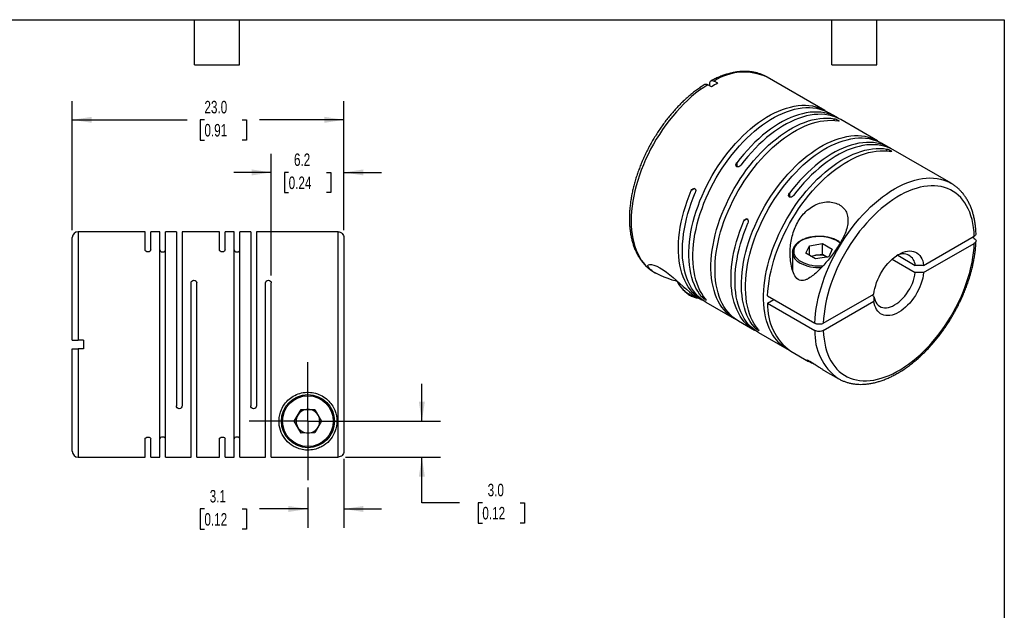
# Model space of a CAD drawing. Header units: millimetres. Extents: x 3 to 137, y 3 to 105.
# Tile 3 of 3: x 53 to 137, y 55 to 105. Entities that reach past the tile are written whole.
import ezdxf

# ---------------------------------------------------------------- set-up
doc = ezdxf.new("R2010")
doc.units = ezdxf.units.MM
doc.header["$LTSCALE"] = 0.5
doc.linetypes.add('SLD-Center', pattern=[19.05, 15.24, -1.27, 1.27, -1.27])
doc.linetypes.add('SLD-Solid', pattern=[0])
doc.layers.add('CENTER', color=40, linetype='SLD-Center')
doc.layers.add('DIMENSIONS', color=140, linetype='SLD-Solid', lineweight=25)
doc.layers.add('TEXT', color=140, linetype='SLD-Solid', lineweight=25)
doc.styles.add('SLDTEXTSTYLE0', font='TXT', dxfattribs={"width": 0.7})
doc.dimstyles.new('SLDDIMSTYLE0', dxfattribs={"dimtxt": 1.079004, "dimasz": 1.651, "dimexe": 0, "dimexo": 0.0625, "dimgap": 0.269751, "dimtad": 0, "dimtih": 1, "dimtoh": 1, "dimdec": 1, "dimrnd": 1e-09, "dimzin": 12, "dimdsep": 46, "dimtxsty": 'SLDTEXTSTYLE0', "dimsah": 1, "dimcen": 0.09, "dimadec": 0, "dimazin": 3, "dimtfac": 1, "dimtdec": 1, "dimtmove": 0, "dimatfit": 0, "dimfxl": 0, "dimfrac": 2, "dimtolj": 1, "dimtzin": 12, "dimarcsym": 0})
doc.dimstyles.new('SLDDIMSTYLE1', dxfattribs={"dimtxt": 1.079004, "dimasz": 1.651, "dimexe": 0, "dimexo": 0.0625, "dimgap": 0.269751, "dimtad": 0, "dimtih": 1, "dimtoh": 1, "dimdec": 1, "dimrnd": 1e-09, "dimzin": 4, "dimdsep": 46, "dimtxsty": 'SLDTEXTSTYLE0', "dimsah": 1, "dimcen": 0.09, "dimadec": 0, "dimazin": 1, "dimtfac": 1, "dimtdec": 1, "dimtmove": 0, "dimatfit": 0, "dimfxl": 0, "dimfrac": 2, "dimtolj": 1, "dimtzin": 12, "dimarcsym": 0})
doc.dimstyles.new('SLDDIMSTYLE5', dxfattribs={"dimtxt": 1.079004, "dimasz": 1.651, "dimexe": 0, "dimexo": 0.0625, "dimgap": 0.269751, "dimtad": 0, "dimtih": 1, "dimtoh": 1, "dimdec": 1, "dimrnd": 1e-09, "dimzin": 4, "dimdsep": 46, "dimtxsty": 'SLDTEXTSTYLE0', "dimsah": 1, "dimcen": 0.09, "dimadec": 0, "dimazin": 1, "dimtfac": 1, "dimtdec": 1, "dimtofl": 0, "dimtmove": 0, "dimatfit": 3, "dimfxl": 0, "dimfrac": 2, "dimtolj": 1, "dimtzin": 12, "dimarcsym": 0})

# ---------------------------------------------------------------- blocks, each defined once
blk = doc.blocks.new('_D_5')
at = {"layer": 'DIMENSIONS'}
for p, q in [((80.613, 67.59), (80.613, 61.745)), ((77.563, 65.143), (77.563, 61.745)), ((68.799, 63.333), (68.437, 63.333)), ((68.437, 63.333), (68.437, 61.618)), ((72.006, 63.333), (72.368, 63.333)), ((72.368, 63.333), (72.368, 61.618)), ((77.563, 63.333), (73.468, 63.333)), ((80.613, 63.333), (83.788, 63.333)), ((68.437, 61.618), (68.799, 61.618)), ((72.368, 61.618), (72.006, 61.618))]:
    blk.add_line(p, q, dxfattribs=at)
for points in [[(77.563, 63.333), (75.912, 63.587), (75.912, 63.079)], [(80.613, 63.333), (82.264, 63.079), (82.264, 63.587)]]:
    blk.add_solid(points, dxfattribs=at)
at = {"layer": 'DIMENSIONS', "char_height": 1.0583, "attachment_point": 1, "style": 'SLDTEXTSTYLE0'}
for s, insert in [('3.1', (69.248, 64.939)), ('0.12', (68.799, 62.982))]:
    blk.add_mtext(s, dxfattribs=dict(at, insert=insert))
blk = doc.blocks.new('_D_6')
at = {"layer": 'DIMENSIONS'}
for p, q in [((87.209, 70.768), (87.209, 73.943)), ((78.198, 70.768), (88.796, 70.768)), ((80.748, 67.725), (88.796, 67.725)), ((87.209, 63.858), (87.209, 67.725)), ((90.384, 63.858), (87.209, 63.858)), ((92.33, 63.858), (91.967, 63.858)), ((91.967, 63.858), (91.967, 62.143)), ((95.536, 63.858), (95.898, 63.858)), ((95.898, 63.858), (95.898, 62.143)), ((91.967, 62.143), (92.33, 62.143)), ((95.898, 62.143), (95.536, 62.143))]:
    blk.add_line(p, q, dxfattribs=at)
for points in [[(87.209, 70.768), (87.463, 72.419), (86.955, 72.419)], [(87.209, 67.725), (86.955, 66.074), (87.463, 66.074)]]:
    blk.add_solid(points, dxfattribs=at)
at = {"layer": 'DIMENSIONS', "char_height": 1.0583, "attachment_point": 1, "style": 'SLDTEXTSTYLE0'}
for s, insert in [('3.0', (92.778, 65.464)), ('0.12', (92.33, 63.507))]:
    blk.add_mtext(s, dxfattribs=dict(at, insert=insert))
blk = doc.blocks.new('_D_7')
at = {"layer": 'DIMENSIONS'}
for p, q in [((74.453, 83.113), (74.453, 93.426)), ((80.613, 86.945), (80.613, 93.426)), ((74.453, 91.838), (71.278, 91.838)), ((75.931, 91.838), (75.569, 91.838)), ((75.569, 91.838), (75.569, 90.124)), ((79.137, 91.838), (79.5, 91.838)), ((79.5, 91.838), (79.5, 90.124)), ((80.613, 91.838), (83.788, 91.838)), ((75.569, 90.124), (75.931, 90.124)), ((79.5, 90.124), (79.137, 90.124))]:
    blk.add_line(p, q, dxfattribs=at)
for points in [[(74.453, 91.838), (72.802, 92.092), (72.802, 91.584)], [(80.613, 91.838), (82.264, 91.584), (82.264, 92.092)]]:
    blk.add_solid(points, dxfattribs=at)
at = {"layer": 'DIMENSIONS', "char_height": 1.0583, "attachment_point": 1, "style": 'SLDTEXTSTYLE0'}
for s, insert in [('6.2', (76.38, 93.444)), ('0.24', (75.931, 91.488))]:
    blk.add_mtext(s, dxfattribs=dict(at, insert=insert))
blk = doc.blocks.new('_D_8')
at = {"layer": 'DIMENSIONS'}
for p, q in [((57.613, 86.953), (57.613, 97.88)), ((80.613, 86.945), (80.613, 97.88)), ((57.613, 96.293), (67.337, 96.293)), ((68.799, 96.293), (68.437, 96.293)), ((68.437, 96.293), (68.437, 94.578)), ((72.006, 96.293), (72.368, 96.293)), ((72.368, 96.293), (72.368, 94.578)), ((80.613, 96.293), (73.468, 96.293)), ((68.437, 94.578), (68.799, 94.578)), ((72.368, 94.578), (72.006, 94.578))]:
    blk.add_line(p, q, dxfattribs=at)
for points in [[(57.613, 96.293), (59.264, 96.039), (59.264, 96.547)], [(80.613, 96.293), (78.962, 96.547), (78.962, 96.039)]]:
    blk.add_solid(points, dxfattribs=at)
at = {"layer": 'DIMENSIONS', "char_height": 1.0583, "attachment_point": 1, "style": 'SLDTEXTSTYLE0'}
for s, insert in [('23.0', (68.799, 97.898)), ('0.91', (68.799, 95.942))]:
    blk.add_mtext(s, dxfattribs=dict(at, insert=insert))
blk = doc.blocks.new('SW_CENTERMARKSYMBOL_2')
at = {"layer": 'CENTER', "color": 0}
for p, q in [((0, 2.54), (0, 4.99)), ((0, 0), (0, 2.54)), ((-2.54, 0), (-4.99, 0)), ((0, 0), (-2.54, 0)), ((0, 0), (0, -2.54)), ((0, 0), (2.54, 0)), ((2.54, 0), (4.99, 0)), ((0, -2.54), (0, -4.99))]:
    blk.add_line(p, q, dxfattribs=at)

msp = doc.modelspace()

# ---------------------------------------------------------------- linework, layer by layer
for p, q in [((111.738, 99.084), (111.416, 99.27)), ((111.593, 99.168), (111.593, 99.371)), ((112.269, 99.39), (111.946, 99.576)), ((121.342, 97.081), (116.456, 99.902)), ((122.332, 96.51), (121.681, 96.885)), ((122.125, 96.238), (122.125, 96.391)), ((125.796, 94.509), (122.671, 96.314)), ((126.786, 93.938), (126.136, 94.313)), ((126.58, 93.666), (126.58, 93.819)), ((132.012, 90.921), (127.126, 93.742)), ((113.873, 92.647), (113.873, 92.32)), ((110.308, 90.471), (110.024, 90.308)), ((118.328, 90.076), (118.328, 89.748)), ((114.762, 87.9), (114.479, 87.736)), ((63.773, 86.818), (58.113, 86.818)), ((58.113, 86.818), (58.113, 77.643)), ((63.773, 85.271), (63.773, 86.818)), ((65.023, 86.818), (64.253, 86.818)), ((64.253, 85.271), (64.253, 86.818)), ((65.023, 67.718), (65.023, 86.818)), ((66.423, 86.818), (65.503, 86.818)), ((65.503, 67.718), (65.503, 86.818)), ((66.423, 86.818), (66.423, 72.058)), ((70.073, 86.818), (66.903, 86.818)), ((66.903, 86.818), (66.903, 72.058)), ((70.073, 85.271), (70.073, 86.818)), ((71.323, 86.818), (70.553, 86.818)), ((70.553, 85.271), (70.553, 86.818)), ((71.323, 67.718), (71.323, 86.818)), ((72.723, 86.818), (71.803, 86.818)), ((71.803, 67.718), (71.803, 86.818)), ((72.723, 86.818), (72.723, 72.058)), ((79.664, 86.818), (73.203, 86.818)), ((73.203, 86.818), (73.203, 72.058)), ((80.113, 86.81), (79.657, 86.81)), ((80.113, 67.725), (80.113, 86.81)), ((57.613, 77.643), (57.613, 86.318)), ((80.613, 86.31), (80.613, 68.225)), ((129.696, 83.968), (133.985, 86.444)), ((133.985, 86.24), (133.808, 86.342)), ((118.588, 85.08), (118.588, 85.105)), ((118.588, 85.08), (118.588, 83.564)), ((119.724, 84.987), (120.019, 85.632)), ((120.019, 85.632), (121.134, 85.806)), ((120.019, 84.817), (120.019, 85.632)), ((121.134, 85.806), (121.953, 85.336)), ((121.134, 84.908), (121.134, 85.806)), ((121.953, 85.336), (121.657, 84.692)), ((129.696, 83.355), (133.985, 85.831)), ((120.542, 84.517), (119.724, 84.987)), ((120.134, 84.751), (120.576, 84.821)), ((121.657, 84.692), (120.542, 84.517)), ((120.576, 84.821), (121.134, 84.908)), ((121.134, 84.908), (121.542, 84.674)), ((127.028, 84.483), (128.985, 83.353)), ((127.502, 84.822), (128.985, 83.966)), ((106.906, 83.36), (106.993, 83.31)), ((67.673, 67.718), (67.673, 82.478)), ((68.153, 67.718), (68.153, 82.478)), ((73.973, 67.718), (73.973, 82.478)), ((74.453, 67.725), (74.453, 82.478)), ((110.269, 81.426), (110.432, 81.326)), ((110.432, 81.325), (110.909, 81.05)), ((110.908, 81.289), (111.04, 81.365)), ((116.487, 81.372), (120.49, 79.061)), ((116.487, 80.759), (117.018, 81.066)), ((121.197, 79.061), (125.486, 81.538)), ((121.197, 78.449), (125.486, 80.925)), ((125.49, 81.335), (125.313, 81.437)), ((111.248, 80.854), (113.666, 79.458)), ((116.487, 80.759), (120.49, 78.449)), ((114.006, 79.262), (115.363, 78.478)), ((115.362, 78.717), (115.495, 78.794)), ((58.569, 77.643), (58.113, 77.643)), ((115.703, 78.282), (118.121, 76.886)), ((57.613, 68.218), (57.613, 76.893)), ((58.569, 76.893), (58.113, 76.893)), ((58.113, 76.893), (58.113, 67.718)), ((118.46, 76.69), (119.959, 75.825)), ((121.359, 75.017), (122.463, 74.38)), ((76.409, 70.764), (76.983, 71.766)), ((76.983, 71.766), (78.138, 71.769)), ((78.138, 71.769), (78.718, 70.771)), ((76.989, 69.766), (76.409, 70.764)), ((78.718, 70.771), (78.143, 69.769)), ((63.773, 67.718), (63.773, 69.264)), ((64.253, 67.718), (64.253, 69.264)), ((70.073, 67.718), (70.073, 69.264)), ((70.553, 67.718), (70.553, 69.264)), ((78.143, 69.769), (76.989, 69.766)), ((58.113, 67.718), (63.773, 67.718)), ((64.253, 67.718), (65.023, 67.718)), ((65.503, 67.718), (67.673, 67.718)), ((68.153, 67.718), (70.073, 67.718)), ((70.553, 67.718), (71.323, 67.718)), ((71.803, 67.718), (73.973, 67.718)), ((74.453, 67.725), (80.113, 67.725))]:
    msp.add_line(p, q)
at = {"flags": 128}
for points in [[(111.416, 99.27), (111.072, 99.045), (110.729, 98.802), (110.39, 98.539), (110.053, 98.259), (109.721, 97.961), (109.393, 97.647), (109.072, 97.318), (108.758, 96.973), (108.451, 96.614), (108.153, 96.243), (107.863, 95.859), (107.584, 95.465), (107.316, 95.06), (107.058, 94.647), (106.813, 94.225), (106.581, 93.797), (106.361, 93.364), (106.156, 92.925), (105.965, 92.484), (105.789, 92.04), (105.628, 91.595), (105.484, 91.15), (105.355, 90.707), (105.242, 90.265), (105.147, 89.828), (105.068, 89.395), (105.007, 88.968), (104.963, 88.548), (104.937, 88.136), (104.928, 87.733), (104.937, 87.34), (104.963, 86.958), (105.007, 86.589), (105.068, 86.232), (105.147, 85.89), (105.242, 85.563), (105.355, 85.251), (105.484, 84.956), (105.628, 84.679), (105.789, 84.419), (105.965, 84.179), (106.156, 83.958), (106.361, 83.756), (106.581, 83.576), (106.813, 83.416), (106.906, 83.36)], [(110.908, 81.289), (110.729, 81.521), (110.565, 81.772), (110.416, 82.041), (110.283, 82.327), (110.166, 82.63), (110.066, 82.948), (109.982, 83.282), (109.915, 83.63), (109.865, 83.99), (109.832, 84.363), (109.816, 84.748), (109.817, 85.143), (109.836, 85.547), (109.872, 85.96), (109.925, 86.379), (109.994, 86.805), (110.081, 87.237), (110.184, 87.672), (110.304, 88.11), (110.439, 88.55), (110.591, 88.99), (110.757, 89.43), (110.938, 89.869), (111.134, 90.305), (111.343, 90.737), (111.566, 91.164), (111.802, 91.585), (112.05, 91.999), (112.309, 92.405), (112.579, 92.801), (112.86, 93.188), (113.15, 93.563), (113.448, 93.926), (113.755, 94.276), (114.068, 94.612), (114.389, 94.934), (114.714, 95.239), (115.045, 95.528), (115.379, 95.801), (115.716, 96.055), (116.056, 96.291), (116.396, 96.507), (116.738, 96.704), (117.079, 96.881), (117.418, 97.037), (117.755, 97.172), (118.09, 97.286), (118.42, 97.379), (118.746, 97.449), (119.066, 97.497), (119.38, 97.523), (119.686, 97.527), (119.985, 97.509), (120.274, 97.468), (120.555, 97.405), (120.825, 97.321), (121.084, 97.214), (121.332, 97.086), (121.508, 96.978)], [(111.247, 81.093), (111.068, 81.325), (110.904, 81.576), (110.756, 81.845), (110.623, 82.131), (110.506, 82.434), (110.405, 82.753), (110.321, 83.086), (110.254, 83.434), (110.204, 83.794), (110.171, 84.168), (110.155, 84.552), (110.157, 84.947), (110.175, 85.351), (110.211, 85.764), (110.264, 86.183), (110.334, 86.61), (110.421, 87.041), (110.524, 87.476), (110.643, 87.914), (110.779, 88.354), (110.93, 88.794), (111.096, 89.234), (111.278, 89.673), (111.473, 90.109), (111.683, 90.541), (111.906, 90.968), (112.141, 91.389), (112.389, 91.803), (112.649, 92.209), (112.919, 92.605), (113.199, 92.992), (113.489, 93.367), (113.788, 93.73), (114.094, 94.08), (114.408, 94.416), (114.728, 94.738), (115.054, 95.043), (115.384, 95.333), (115.718, 95.605), (116.056, 95.859), (116.395, 96.095), (116.736, 96.311), (117.077, 96.508), (117.418, 96.685), (117.757, 96.841), (118.095, 96.977), (118.429, 97.09), (118.759, 97.183), (119.085, 97.253), (119.405, 97.301), (119.719, 97.327), (120.025, 97.331), (120.324, 97.313), (120.614, 97.272), (120.894, 97.209), (121.164, 97.125), (121.424, 97.018), (121.672, 96.891), (121.681, 96.885)], [(122.498, 96.406), (122.342, 96.504), (122.095, 96.633), (121.837, 96.741), (121.567, 96.828), (121.288, 96.892), (120.999, 96.935), (120.701, 96.955), (120.395, 96.953), (120.082, 96.929), (119.762, 96.882), (119.437, 96.814), (119.107, 96.723), (118.773, 96.611), (118.436, 96.478), (118.096, 96.323), (117.756, 96.148), (117.414, 95.953), (117.073, 95.738), (116.734, 95.503), (116.396, 95.251), (116.062, 94.98), (115.731, 94.692), (115.405, 94.388), (115.084, 94.068), (114.77, 93.733), (114.463, 93.384), (114.164, 93.022), (113.873, 92.647)], [(122.671, 96.314), (122.434, 96.437), (122.176, 96.545), (121.907, 96.632), (121.627, 96.696), (121.338, 96.739), (121.04, 96.759), (120.734, 96.757), (120.421, 96.733), (120.101, 96.686), (119.776, 96.618), (119.446, 96.527), (119.112, 96.415), (118.775, 96.282), (118.436, 96.127), (118.095, 95.952), (117.754, 95.757), (117.413, 95.542), (117.073, 95.307), (116.736, 95.055), (116.401, 94.784), (116.07, 94.496), (115.744, 94.192), (115.424, 93.872), (115.109, 93.537), (114.802, 93.188), (114.503, 92.826), (114.212, 92.451)], [(113.839, 79.365), (113.656, 79.464), (113.421, 79.614), (113.2, 79.786), (112.991, 79.978), (112.797, 80.189), (112.617, 80.42), (112.451, 80.669), (112.302, 80.937), (112.167, 81.221), (112.049, 81.523), (111.947, 81.84), (111.862, 82.172), (111.793, 82.519), (111.742, 82.879), (111.707, 83.251), (111.69, 83.634), (111.69, 84.028), (111.707, 84.432), (111.742, 84.844), (111.793, 85.263), (111.862, 85.689), (111.947, 86.119), (112.049, 86.554), (112.167, 86.992), (112.302, 87.432), (112.451, 87.873), (112.617, 88.313), (112.797, 88.751), (112.991, 89.187), (113.2, 89.62), (113.421, 90.047), (113.656, 90.469), (113.903, 90.883), (114.161, 91.29), (114.431, 91.687), (114.71, 92.075), (114.999, 92.451), (115.297, 92.815), (115.603, 93.166), (115.916, 93.504), (116.236, 93.826), (116.561, 94.133), (116.891, 94.424), (117.225, 94.697), (117.562, 94.953), (117.902, 95.19), (118.242, 95.408), (118.584, 95.607), (118.924, 95.786), (119.264, 95.944), (119.602, 96.08), (119.936, 96.196), (120.267, 96.29), (120.593, 96.362), (120.914, 96.412), (121.228, 96.44), (121.535, 96.446), (121.834, 96.429), (122.125, 96.391)], [(114.006, 79.262), (113.995, 79.268), (113.761, 79.418), (113.539, 79.59), (113.331, 79.782), (113.136, 79.993), (112.956, 80.224), (112.791, 80.473), (112.641, 80.741), (112.507, 81.025), (112.389, 81.327), (112.287, 81.644), (112.201, 81.976), (112.133, 82.323), (112.081, 82.683), (112.047, 83.055), (112.03, 83.438), (112.03, 83.832), (112.047, 84.236), (112.081, 84.648), (112.133, 85.067), (112.201, 85.493), (112.287, 85.924), (112.389, 86.358), (112.507, 86.796), (112.641, 87.236), (112.791, 87.677), (112.956, 88.117), (113.136, 88.555), (113.331, 88.991), (113.539, 89.424), (113.761, 89.851), (113.995, 90.273), (114.242, 90.687), (114.501, 91.094), (114.77, 91.491), (115.05, 91.879), (115.339, 92.255), (115.637, 92.619), (115.943, 92.97), (116.256, 93.308), (116.575, 93.63), (116.901, 93.937), (117.231, 94.228), (117.565, 94.501), (117.902, 94.757), (118.241, 94.994), (118.582, 95.213), (118.923, 95.411), (119.264, 95.59), (119.604, 95.748), (119.941, 95.885), (120.276, 96), (120.606, 96.094), (120.932, 96.166), (121.253, 96.216), (121.567, 96.244), (121.875, 96.25), (122.174, 96.233), (122.464, 96.195)], [(115.362, 78.717), (115.184, 78.95), (115.02, 79.2), (114.871, 79.469), (114.738, 79.756), (114.621, 80.058), (114.521, 80.377), (114.437, 80.71), (114.37, 81.058), (114.319, 81.419), (114.286, 81.792), (114.271, 82.176), (114.272, 82.571), (114.291, 82.975), (114.326, 83.388), (114.379, 83.808), (114.449, 84.234), (114.536, 84.665), (114.639, 85.1), (114.759, 85.538), (114.894, 85.978), (115.045, 86.419), (115.212, 86.859), (115.393, 87.297), (115.589, 87.733), (115.798, 88.165), (116.021, 88.592), (116.257, 89.013), (116.505, 89.427), (116.764, 89.833), (117.034, 90.23), (117.314, 90.616), (117.604, 90.991), (117.903, 91.354), (118.209, 91.704), (118.523, 92.041), (118.843, 92.362), (119.169, 92.668), (119.499, 92.957), (119.834, 93.229), (120.171, 93.483), (120.51, 93.719), (120.851, 93.936), (121.192, 94.133), (121.533, 94.309), (121.873, 94.466), (122.21, 94.601), (122.544, 94.715), (122.875, 94.807), (123.2, 94.877), (123.521, 94.925), (123.834, 94.952), (124.141, 94.955), (124.439, 94.937), (124.729, 94.896), (125.01, 94.834), (125.28, 94.749), (125.539, 94.643), (125.787, 94.515), (125.963, 94.406)], [(115.702, 78.521), (115.523, 78.754), (115.359, 79.005), (115.21, 79.273), (115.077, 79.56), (114.961, 79.862), (114.86, 80.181), (114.776, 80.514), (114.709, 80.862), (114.659, 81.223), (114.626, 81.596), (114.61, 81.98), (114.611, 82.375), (114.63, 82.779), (114.666, 83.192), (114.719, 83.612), (114.789, 84.038), (114.875, 84.469), (114.979, 84.904), (115.098, 85.342), (115.234, 85.782), (115.385, 86.223), (115.551, 86.663), (115.733, 87.101), (115.928, 87.537), (116.138, 87.969), (116.361, 88.396), (116.596, 88.817), (116.844, 89.231), (117.103, 89.637), (117.373, 90.034), (117.654, 90.42), (117.944, 90.795), (118.242, 91.158), (118.549, 91.509), (118.863, 91.845), (119.183, 92.166), (119.508, 92.472), (119.839, 92.761), (120.173, 93.033), (120.51, 93.287), (120.85, 93.523), (121.191, 93.74), (121.532, 93.937), (121.873, 94.113), (122.212, 94.27), (122.55, 94.405), (122.884, 94.519), (123.214, 94.611), (123.54, 94.681), (123.86, 94.73), (124.174, 94.756), (124.48, 94.76), (124.779, 94.741), (125.069, 94.7), (125.349, 94.638), (125.619, 94.553), (125.879, 94.447), (126.126, 94.319), (126.136, 94.313)], [(126.953, 93.835), (126.797, 93.932), (126.55, 94.061), (126.291, 94.17), (126.022, 94.256), (125.743, 94.321), (125.453, 94.363), (125.156, 94.383), (124.85, 94.381), (124.536, 94.357), (124.217, 94.311), (123.892, 94.242), (123.562, 94.152), (123.228, 94.039), (122.89, 93.906), (122.551, 93.751), (122.21, 93.576), (121.869, 93.381), (121.528, 93.166), (121.189, 92.932), (120.851, 92.679), (120.517, 92.408), (120.186, 92.12), (119.86, 91.816), (119.539, 91.496), (119.225, 91.161), (118.918, 90.812), (118.618, 90.45), (118.328, 90.076)], [(118.294, 76.793), (118.111, 76.892), (117.876, 77.043), (117.654, 77.214), (117.446, 77.406), (117.252, 77.617), (117.071, 77.848), (116.906, 78.098), (116.756, 78.365), (116.622, 78.65), (116.504, 78.951), (116.402, 79.268), (116.317, 79.601), (116.248, 79.947), (116.197, 80.307), (116.162, 80.679), (116.145, 81.063), (116.145, 81.457), (116.162, 81.86), (116.197, 82.272), (116.248, 82.691), (116.317, 83.117), (116.402, 83.548), (116.504, 83.983), (116.622, 84.421), (116.756, 84.86), (116.906, 85.301), (117.071, 85.741), (117.252, 86.18), (117.446, 86.616), (117.654, 87.048), (117.876, 87.476), (118.111, 87.897), (118.358, 88.312), (118.616, 88.718), (118.885, 89.116), (119.165, 89.503), (119.454, 89.879), (119.752, 90.243), (120.058, 90.595), (120.371, 90.932), (120.691, 91.254), (121.016, 91.561), (121.346, 91.852), (121.68, 92.126), (122.017, 92.381), (122.356, 92.619), (122.697, 92.837), (123.038, 93.035), (123.379, 93.214), (123.719, 93.372), (124.056, 93.509), (124.391, 93.624), (124.722, 93.718), (125.048, 93.791), (125.368, 93.841), (125.683, 93.869), (125.99, 93.874), (126.289, 93.858), (126.58, 93.819)], [(116.487, 81.372), (116.51, 81.785), (116.55, 82.206), (116.608, 82.635), (116.684, 83.07), (116.777, 83.51), (116.887, 83.954), (117.013, 84.401), (117.157, 84.849), (117.316, 85.297), (117.491, 85.744), (117.681, 86.19), (117.886, 86.632), (118.105, 87.069), (118.337, 87.501), (118.582, 87.927), (118.84, 88.344), (119.11, 88.753), (119.39, 89.151), (119.68, 89.539), (119.98, 89.914), (120.289, 90.276), (120.605, 90.625), (120.928, 90.958), (121.257, 91.275), (121.592, 91.576), (121.931, 91.859), (122.273, 92.124), (122.618, 92.37), (122.964, 92.596), (123.312, 92.802), (123.659, 92.988), (124.005, 93.152), (124.348, 93.295), (124.689, 93.415), (125.026, 93.514), (125.359, 93.589), (125.685, 93.642), (126.006, 93.672), (126.319, 93.678), (126.623, 93.662), (126.919, 93.623)], [(127.126, 93.742), (126.889, 93.866), (126.631, 93.974), (126.362, 94.06), (126.082, 94.125), (125.793, 94.167), (125.495, 94.187), (125.189, 94.185), (124.876, 94.161), (124.556, 94.115), (124.231, 94.046), (123.901, 93.956), (123.567, 93.843), (123.23, 93.71), (122.89, 93.555), (122.55, 93.38), (122.209, 93.185), (121.868, 92.97), (121.528, 92.736), (121.19, 92.483), (120.856, 92.212), (120.525, 91.924), (120.199, 91.62), (119.878, 91.3), (119.564, 90.965), (119.257, 90.616), (118.958, 90.254), (118.667, 89.88)], [(120.49, 79.061), (120.512, 79.471), (120.552, 79.89), (120.609, 80.315), (120.684, 80.747), (120.775, 81.184), (120.884, 81.624), (121.009, 82.067), (121.15, 82.512), (121.307, 82.957), (121.48, 83.401), (121.667, 83.843), (121.869, 84.282), (122.085, 84.717), (122.315, 85.147), (122.557, 85.57), (122.812, 85.985), (123.078, 86.392), (123.354, 86.789), (123.641, 87.175), (123.938, 87.549), (124.243, 87.911), (124.555, 88.259), (124.875, 88.592), (125.201, 88.91), (125.532, 89.211), (125.868, 89.496), (126.207, 89.762), (126.549, 90.01), (126.893, 90.239), (127.237, 90.448), (127.582, 90.637), (127.926, 90.805), (128.268, 90.952), (128.607, 91.077), (128.942, 91.18), (129.274, 91.261), (129.599, 91.319), (129.919, 91.355), (130.232, 91.368), (130.537, 91.359), (130.833, 91.327), (131.12, 91.272), (131.397, 91.195), (131.663, 91.095), (131.918, 90.974), (132.007, 90.924)], [(111.081, 80.957), (111.035, 80.981), (110.789, 81.122), (110.556, 81.286), (110.337, 81.47), (110.132, 81.676), (109.942, 81.901), (109.767, 82.146), (109.607, 82.41), (109.464, 82.693), (109.337, 82.993), (109.226, 83.309), (109.133, 83.642), (109.058, 83.989), (108.999, 84.351), (108.959, 84.726), (108.936, 85.113), (108.931, 85.511), (108.944, 85.919), (108.974, 86.336), (109.023, 86.761), (109.089, 87.193), (109.172, 87.63), (109.273, 88.072), (109.391, 88.517), (109.525, 88.965), (109.675, 89.413), (109.842, 89.861), (110.024, 90.308)], [(111.248, 80.854), (111.022, 80.997), (110.799, 81.167), (110.589, 81.357), (110.394, 81.567), (110.213, 81.796), (110.046, 82.044), (109.895, 82.31), (109.759, 82.594), (109.64, 82.894), (109.537, 83.21), (109.45, 83.541), (109.38, 83.886), (109.327, 84.245), (109.291, 84.616), (109.273, 84.999), (109.271, 85.392), (109.287, 85.795), (109.32, 86.206), (109.37, 86.625), (109.437, 87.05), (109.521, 87.48), (109.622, 87.915), (109.739, 88.352), (109.872, 88.792), (110.02, 89.233), (110.184, 89.673), (110.363, 90.112)], [(133.985, 86.444), (133.962, 86.813), (133.923, 87.17), (133.866, 87.515), (133.793, 87.847), (133.703, 88.163), (133.597, 88.465), (133.474, 88.75), (133.336, 89.018), (133.182, 89.269), (133.013, 89.501), (132.83, 89.714), (132.632, 89.908), (132.421, 90.082), (132.197, 90.235), (131.961, 90.367), (131.713, 90.478), (131.454, 90.568), (131.184, 90.635), (130.905, 90.681), (130.617, 90.705), (130.32, 90.706), (130.017, 90.685), (129.707, 90.642), (129.391, 90.577), (129.07, 90.49), (128.746, 90.381), (128.418, 90.251), (128.088, 90.101), (127.757, 89.929), (127.425, 89.738), (127.094, 89.527), (126.764, 89.297), (126.436, 89.048), (126.111, 88.782), (125.791, 88.499), (125.475, 88.199), (125.165, 87.884), (124.861, 87.554), (124.565, 87.211), (124.277, 86.855), (123.998, 86.487), (123.728, 86.108), (123.469, 85.719), (123.221, 85.322), (122.984, 84.917), (122.76, 84.505), (122.549, 84.087), (122.352, 83.666), (122.169, 83.241), (122, 82.813), (121.846, 82.385), (121.708, 81.957), (121.585, 81.53), (121.479, 81.106), (121.389, 80.686), (121.315, 80.27), (121.259, 79.86), (121.219, 79.457), (121.197, 79.061)], [(115.536, 78.385), (115.373, 78.473), (115.137, 78.622), (114.914, 78.791), (114.705, 78.981), (114.509, 79.191), (114.328, 79.42), (114.162, 79.668), (114.01, 79.934), (113.875, 80.218), (113.755, 80.518), (113.652, 80.834), (113.565, 81.165), (113.495, 81.51), (113.443, 81.869), (113.407, 82.24), (113.388, 82.623), (113.387, 83.016), (113.402, 83.419), (113.435, 83.83), (113.486, 84.249), (113.553, 84.674), (113.637, 85.104), (113.737, 85.539), (113.854, 85.977), (113.987, 86.416), (114.136, 86.857), (114.3, 87.297), (114.479, 87.736)], [(115.703, 78.282), (115.477, 78.426), (115.254, 78.595), (115.044, 78.785), (114.849, 78.995), (114.667, 79.225), (114.501, 79.472), (114.35, 79.738), (114.214, 80.022), (114.095, 80.322), (113.991, 80.638), (113.905, 80.969), (113.835, 81.314), (113.782, 81.673), (113.746, 82.044), (113.727, 82.427), (113.726, 82.82), (113.742, 83.223), (113.775, 83.634), (113.825, 84.053), (113.892, 84.478), (113.976, 84.908), (114.077, 85.343), (114.194, 85.781), (114.326, 86.22), (114.475, 86.661), (114.639, 87.101), (114.818, 87.54)], [(122.63, 85.847), (122.577, 85.891), (122.433, 85.994), (122.271, 86.087), (122.092, 86.17), (121.899, 86.241), (121.695, 86.3), (121.48, 86.346), (121.258, 86.379), (121.032, 86.398), (120.803, 86.403), (120.575, 86.393), (120.35, 86.37), (120.13, 86.333), (119.918, 86.283), (119.717, 86.221), (119.528, 86.146), (119.354, 86.06), (119.197, 85.964), (119.059, 85.858), (118.941, 85.745), (118.844, 85.626), (118.77, 85.501), (118.719, 85.372), (118.692, 85.241), (118.69, 85.108), (118.712, 84.977), (118.758, 84.848), (118.828, 84.722), (118.92, 84.601), (119.034, 84.486), (119.169, 84.379), (119.322, 84.281), (119.322, 84.281)], [(121.197, 78.449), (121.219, 78.08), (121.259, 77.722), (121.315, 77.377), (121.389, 77.046), (121.479, 76.729), (121.585, 76.428), (121.708, 76.143), (121.846, 75.874), (122, 75.624), (122.169, 75.392), (122.352, 75.178), (122.549, 74.984), (122.76, 74.811), (122.984, 74.658), (123.221, 74.525), (123.469, 74.414), (123.728, 74.325), (123.998, 74.257), (124.277, 74.212), (124.565, 74.188), (124.861, 74.187), (125.165, 74.208), (125.475, 74.251), (125.791, 74.316), (126.111, 74.403), (126.436, 74.511), (126.764, 74.641), (127.094, 74.792), (127.425, 74.963), (127.757, 75.155), (128.088, 75.366), (128.418, 75.596), (128.746, 75.845), (129.07, 76.111), (129.391, 76.394), (129.707, 76.694), (130.017, 77.009), (130.32, 77.338), (130.617, 77.682), (130.905, 78.038), (131.184, 78.406), (131.454, 78.785), (131.713, 79.173), (131.961, 79.571), (132.197, 79.976), (132.421, 80.388), (132.632, 80.805), (132.83, 81.227), (133.013, 81.652), (133.182, 82.079), (133.336, 82.507), (133.474, 82.935), (133.597, 83.362), (133.703, 83.786), (133.793, 84.207), (133.866, 84.623), (133.923, 85.033), (133.962, 85.436), (133.985, 85.831)], [(125.486, 81.538), (125.519, 81.774), (125.568, 82.017), (125.634, 82.262), (125.716, 82.51), (125.813, 82.756), (125.925, 83.001), (126.05, 83.24), (126.188, 83.474), (126.337, 83.698), (126.497, 83.913), (126.665, 84.116), (126.841, 84.305), (127.023, 84.479), (127.21, 84.636), (127.4, 84.775), (127.591, 84.896), (127.782, 84.996), (127.972, 85.076), (128.159, 85.134), (128.341, 85.171), (128.517, 85.185), (128.685, 85.177), (128.845, 85.146), (128.994, 85.094), (129.132, 85.019), (129.257, 84.924), (129.369, 84.809), (129.466, 84.674), (129.548, 84.522), (129.614, 84.352), (129.663, 84.167), (129.696, 83.968)], [(108.814, 82.606), (108.758, 82.621), (108.414, 82.723), (108.062, 82.839), (107.731, 82.962), (107.416, 83.095), (107.13, 83.235), (106.804, 83.427), (106.667, 83.525), (106.551, 83.622), (106.457, 83.718), (106.392, 83.808), (106.352, 83.92), (106.381, 84.005), (106.479, 84.05), (106.651, 84.046), (106.85, 83.995), (107.097, 83.895), (107.35, 83.763), (107.632, 83.589), (107.912, 83.393), (108.205, 83.167), (108.493, 82.93), (108.781, 82.68), (109.064, 82.428), (109.338, 82.182), (109.615, 81.938), (109.875, 81.72), (110.079, 81.561), (110.269, 81.426), (110.269, 81.426)], [(118.588, 83.68), (118.569, 83.653), (118.56, 83.641)], [(129.696, 83.355), (129.663, 83.118), (129.614, 82.876), (129.548, 82.63), (129.466, 82.383), (129.369, 82.136), (129.257, 81.892), (129.132, 81.652), (128.994, 81.419), (128.845, 81.194), (128.685, 80.98), (128.517, 80.777), (128.341, 80.588), (128.159, 80.414), (127.972, 80.257), (127.782, 80.117), (127.591, 79.997), (127.4, 79.896), (127.21, 79.817), (127.023, 79.758), (126.841, 79.722), (126.665, 79.708), (126.497, 79.716), (126.337, 79.747), (126.188, 79.799), (126.05, 79.873), (125.925, 79.968), (125.813, 80.084), (125.716, 80.218), (125.634, 80.371), (125.568, 80.541), (125.519, 80.726), (125.486, 80.925)], [(125.49, 81.335), (125.525, 81.153), (125.579, 80.986), (125.649, 80.837), (125.736, 80.706), (125.838, 80.595), (125.955, 80.505), (126.085, 80.437), (126.227, 80.392), (126.379, 80.37), (126.54, 80.372), (126.708, 80.397), (126.881, 80.445), (127.058, 80.516), (127.237, 80.609), (127.416, 80.723), (127.594, 80.857), (127.767, 81.009), (127.935, 81.178), (128.096, 81.362), (128.248, 81.559), (128.39, 81.768), (128.52, 81.985), (128.636, 82.21), (128.739, 82.439), (128.825, 82.67), (128.896, 82.901), (128.949, 83.13), (128.985, 83.353)]]:
    msp.add_lwpolyline(points, dxfattribs=at)
for radius in [2.25, 2.15]:
    msp.add_circle((77.563, 70.768), radius)
for centre, radius, start, end in [((114.497, 95.635), 4.695, 65.34602, 122.91714), ((58.113, 86.318), 0.5, 90, 180), ((119.705, 85.185), 1.122, 185.39273, 246.14562), ((120.821, 87.172), 3.256, 242.59386, 276.59821), ((120.771, 83.486), 1.349, 98.27917, 114.76823), ((120.839, 83.306), 1.537, 62.75981, 99.85101), ((127.952, 83.901), 1.035, 3.57745, 121.88332), ((120.802, 87.12), 3.343, 242.3706, 274.14826), ((111.051, 83.667), 2.46, 204.64488, 258.13945), ((121.171, 80.517), 4.69, 177.04435, 234.6905), ((125.179, 78.21), 4.695, 177.07909, 234.65576), ((77.563, 70.768), 1, 90.163, 150.163), ((77.563, 70.768), 1, 30.163, 90.163), ((77.563, 70.768), 1, 150.163, 210.163), ((77.563, 70.768), 1, 330.163, 30.163), ((77.563, 70.768), 1, 210.163, 270.163), ((77.563, 70.768), 1, 270.163, 330.163), ((58.113, 68.218), 0.5, 180, 270)]:
    msp.add_arc(centre, radius, start, end)
for points, knots in [([(116.459, 99.897), (116.428, 99.915), (116.318, 99.982), (116.117, 100.077), (115.858, 100.18), (115.589, 100.263), (115.311, 100.326), (115.025, 100.369), (114.731, 100.392), (114.43, 100.395), (114.122, 100.377), (113.809, 100.338), (113.49, 100.279), (113.167, 100.2), (112.841, 100.1), (112.512, 99.981), (112.181, 99.841), (111.911, 99.714), (111.751, 99.628), (111.702, 99.602)], [0, 0, 0, 0, 0.024207, 0.0857112, 0.1472256, 0.20885, 0.2706791, 0.3327903, 0.3952388, 0.4580546, 0.521243, 0.5847869, 0.6486517, 0.7127914, 0.7771544, 0.8416889, 0.9063468, 0.9710859, 1, 1, 1, 1]), ([(111.161, 99.291), (111.146, 99.282), (111.02, 99.204), (110.786, 99.048), (110.459, 98.815), (110.136, 98.564), (109.816, 98.298), (109.501, 98.016), (109.191, 97.721), (108.887, 97.411), (108.59, 97.088), (108.3, 96.753), (108.017, 96.407), (107.743, 96.05), (107.478, 95.682), (107.222, 95.306), (106.976, 94.921), (106.741, 94.529), (106.517, 94.131), (106.305, 93.727), (106.105, 93.318), (105.917, 92.905), (105.743, 92.49), (105.581, 92.072), (105.434, 91.653), (105.301, 91.234), (105.182, 90.816), (105.078, 90.4), (104.989, 89.985), (104.916, 89.575), (104.858, 89.169), (104.816, 88.768), (104.789, 88.373), (104.779, 87.985), (104.785, 87.605), (104.807, 87.234), (104.846, 86.872), (104.901, 86.522), (104.973, 86.182), (105.06, 85.855), (105.164, 85.541), (105.284, 85.242), (105.419, 84.958), (105.569, 84.689), (105.734, 84.438), (105.913, 84.203), (106.105, 83.987), (106.31, 83.788), (106.527, 83.609), (106.725, 83.467), (106.854, 83.393), (106.903, 83.365)], [0, 0, 0, 0, 0.002954, 0.02406, 0.045157, 0.066243, 0.087317, 0.108379, 0.129428, 0.150465, 0.171491, 0.192507, 0.213513, 0.234512, 0.255505, 0.276493, 0.297477, 0.318459, 0.339442, 0.360425, 0.38141, 0.402399, 0.423393, 0.444395, 0.465404, 0.486423, 0.507454, 0.528497, 0.549554, 0.570626, 0.591713, 0.612815, 0.633932, 0.655064, 0.676206, 0.697357, 0.718508, 0.739652, 0.760776, 0.781869, 0.802913, 0.823891, 0.844785, 0.865578, 0.886254, 0.906804, 0.927226, 0.947527, 0.96772, 0.98783, 1, 1, 1, 1]), ([(111.164, 99.287), (111.184, 99.299), (111.233, 99.327), (111.325, 99.315), (111.39, 99.283), (111.416, 99.27)], [0, 0, 0, 0, 0.307186, 0.725721, 1, 1, 1, 1]), ([(111.593, 99.371), (111.593, 99.479), (111.631, 99.563), (111.761, 99.638), (111.853, 99.63), (111.946, 99.576)], [0, 0, 0, 0, 0.5, 0.5, 1, 1, 1, 1]), ([(122.125, 96.391), (122.166, 96.383), (122.222, 96.367), (122.345, 96.32), (122.414, 96.288), (122.514, 96.23), (122.537, 96.209), (122.532, 96.188), (122.506, 96.187), (122.464, 96.195)], [0, 0, 0, 0, 0.25, 0.25, 0.5, 0.5, 0.75, 0.75, 1, 1, 1, 1]), ([(126.58, 93.819), (126.621, 93.812), (126.676, 93.795), (126.799, 93.748), (126.869, 93.716), (126.968, 93.659), (126.992, 93.637), (126.986, 93.616), (126.961, 93.616), (126.919, 93.623)], [0, 0, 0, 0, 0.25, 0.25, 0.5, 0.5, 0.75, 0.75, 1, 1, 1, 1]), ([(114.212, 92.451), (114.171, 92.396), (114.116, 92.35), (113.993, 92.296), (113.923, 92.291), (113.824, 92.348), (113.8, 92.406), (113.806, 92.529), (113.832, 92.592), (113.873, 92.647)], [0, 0, 0, 0, 0.25, 0.25, 0.5, 0.5, 0.75, 0.75, 1, 1, 1, 1]), ([(134.131, 86.654), (134.13, 86.671), (134.126, 86.815), (134.108, 87.079), (134.068, 87.439), (134.012, 87.789), (133.939, 88.128), (133.85, 88.454), (133.745, 88.766), (133.624, 89.064), (133.487, 89.347), (133.336, 89.614), (133.17, 89.865), (132.99, 90.098), (132.796, 90.313), (132.59, 90.509), (132.372, 90.687), (132.177, 90.825), (132.051, 90.896), (132.005, 90.922)], [0, 0, 0, 0, 0.009167, 0.074059, 0.13897, 0.203853, 0.268675, 0.333394, 0.397961, 0.462321, 0.526418, 0.590198, 0.653618, 0.716651, 0.779291, 0.84156, 0.903507, 0.965202, 1, 1, 1, 1]), ([(110.024, 90.308), (110.051, 90.371), (110.093, 90.425), (110.195, 90.491), (110.257, 90.5), (110.357, 90.443), (110.387, 90.381), (110.403, 90.246), (110.39, 90.175), (110.363, 90.112)], [0, 0, 0, 0, 0.25, 0.25, 0.5, 0.5, 0.75, 0.75, 1, 1, 1, 1]), ([(118.667, 89.88), (118.626, 89.825), (118.571, 89.779), (118.448, 89.725), (118.378, 89.719), (118.278, 89.776), (118.255, 89.834), (118.26, 89.957), (118.286, 90.021), (118.328, 90.076)], [0, 0, 0, 0, 0.25, 0.25, 0.5, 0.5, 0.75, 0.75, 1, 1, 1, 1]), ([(122.57, 85.751), (122.781, 86.098), (122.962, 86.45), (123.16, 86.997), (123.211, 87.177), (123.278, 87.533), (123.293, 87.71), (123.279, 88.045), (123.251, 88.204), (123.145, 88.505), (123.068, 88.641), (122.871, 88.884), (122.748, 88.991), (122.47, 89.163), (122.31, 89.23), (121.969, 89.319), (121.787, 89.341), (121.41, 89.337), (121.22, 89.312), (120.838, 89.217), (120.651, 89.147), (120.294, 88.968), (120.121, 88.858), (119.645, 88.484), (119.374, 88.174), (118.937, 87.488), (118.772, 87.12), (118.53, 86.354), (118.452, 85.953), (118.377, 85.156), (118.378, 84.756), (118.446, 84.155), (118.48, 83.956), (118.577, 83.569), (118.641, 83.378), (118.816, 83.03), (118.93, 82.873), (119.213, 82.685), (119.371, 82.665), (119.596, 82.702), (119.67, 82.725), (119.814, 82.784), (119.885, 82.82), (120.093, 82.941), (120.229, 83.04), (120.626, 83.361), (120.882, 83.61), (121.394, 84.157), (121.643, 84.449), (122.124, 85.07), (122.36, 85.404), (122.57, 85.751)], [0, 0, 0, 0, 0.0625, 0.0625, 0.09375, 0.09375, 0.125, 0.125, 0.15625, 0.15625, 0.1875, 0.1875, 0.21875, 0.21875, 0.25, 0.25, 0.28125, 0.28125, 0.3125, 0.3125, 0.34375, 0.34375, 0.375, 0.375, 0.4375, 0.4375, 0.5, 0.5, 0.5625, 0.5625, 0.625, 0.625, 0.65625, 0.65625, 0.6875, 0.6875, 0.71875, 0.71875, 0.75, 0.75, 0.765625, 0.765625, 0.78125, 0.78125, 0.8125, 0.8125, 0.875, 0.875, 0.9375, 0.9375, 1, 1, 1, 1]), ([(114.479, 87.736), (114.505, 87.799), (114.547, 87.853), (114.65, 87.919), (114.712, 87.928), (114.812, 87.872), (114.842, 87.81), (114.857, 87.675), (114.845, 87.603), (114.818, 87.54)], [0, 0, 0, 0, 0.25, 0.25, 0.5, 0.5, 0.75, 0.75, 1, 1, 1, 1]), ([(80.113, 86.81), (80.245, 86.81), (80.375, 86.756), (80.559, 86.571), (80.613, 86.442), (80.613, 86.31)], [0, 0, 0, 0, 0.5, 0.5, 1, 1, 1, 1]), ([(122.645, 85.881), (122.623, 85.899), (122.557, 85.953), (122.43, 86.034), (122.265, 86.123), (122.085, 86.201), (121.893, 86.269), (121.692, 86.324), (121.482, 86.368), (121.266, 86.399), (121.046, 86.418), (120.824, 86.423), (120.602, 86.416), (120.382, 86.396), (120.167, 86.363), (119.958, 86.318), (119.758, 86.261), (119.567, 86.192), (119.389, 86.112), (119.225, 86.022), (119.076, 85.922), (118.945, 85.813), (118.832, 85.696), (118.739, 85.573), (118.667, 85.444), (118.618, 85.311), (118.592, 85.198), (118.592, 85.13), (118.591, 85.107)], [0, 0, 0, 0, 0.020057, 0.06014, 0.100286, 0.140429, 0.180542, 0.220619, 0.26066, 0.300673, 0.340664, 0.380645, 0.420625, 0.460613, 0.500617, 0.540649, 0.580719, 0.620837, 0.661008, 0.701237, 0.741513, 0.781808, 0.822048, 0.862134, 0.901937, 0.941337, 0.980289, 1, 1, 1, 1]), ([(122.47, 74.379), (122.504, 74.358), (122.618, 74.29), (122.823, 74.195), (123.083, 74.093), (123.353, 74.012), (123.631, 73.951), (123.918, 73.91), (124.213, 73.888), (124.514, 73.888), (124.823, 73.907), (125.137, 73.947), (125.456, 74.008), (125.779, 74.089), (126.106, 74.19), (126.435, 74.312), (126.766, 74.452), (127.097, 74.612), (127.429, 74.791), (127.76, 74.988), (128.089, 75.203), (128.416, 75.435), (128.74, 75.683), (129.06, 75.947), (129.375, 76.226), (129.686, 76.52), (129.991, 76.828), (130.289, 77.149), (130.58, 77.483), (130.864, 77.828), (131.139, 78.183), (131.406, 78.549), (131.663, 78.924), (131.91, 79.308), (132.146, 79.699), (132.372, 80.097), (132.586, 80.5), (132.788, 80.908), (132.977, 81.321), (133.153, 81.736), (133.316, 82.153), (133.465, 82.572), (133.6, 82.991), (133.721, 83.409), (133.827, 83.826), (133.918, 84.241), (133.994, 84.652), (134.054, 85.059), (134.098, 85.46), (134.122, 85.784), (134.128, 85.971), (134.13, 86.029)], [0, 0, 0, 0, 0.008714, 0.02875, 0.048791, 0.06887, 0.089019, 0.109262, 0.129615, 0.150089, 0.170684, 0.191393, 0.212207, 0.233108, 0.254081, 0.275108, 0.296174, 0.317265, 0.338371, 0.359482, 0.380589, 0.40169, 0.42278, 0.443859, 0.464925, 0.485979, 0.50702, 0.52805, 0.54907, 0.57008, 0.591083, 0.612079, 0.63307, 0.654057, 0.675043, 0.696027, 0.717013, 0.738001, 0.758992, 0.779988, 0.800991, 0.822002, 0.843023, 0.864054, 0.885099, 0.906156, 0.927229, 0.948316, 0.969419, 0.990537, 1, 1, 1, 1]), ([(134.126, 86.654), (134.126, 86.63), (134.126, 86.574), (134.07, 86.5), (134.009, 86.46), (133.985, 86.444)], [0, 0, 0, 0, 0.3053, 0.723704, 1, 1, 1, 1]), ([(133.985, 86.24), (134.078, 86.186), (134.131, 86.111), (134.131, 85.96), (134.078, 85.885), (133.985, 85.831)], [0, 0, 0, 0, 0.5, 0.5, 1, 1, 1, 1]), ([(64.253, 85.271), (64.253, 85.233), (64.232, 85.195), (64.15, 85.133), (64.084, 85.11), (63.944, 85.11), (63.879, 85.132), (63.794, 85.195), (63.773, 85.233), (63.773, 85.271)], [0, 0, 0, 0, 0.25, 0.25, 0.5, 0.5, 0.75, 0.75, 1, 1, 1, 1]), ([(65.023, 85.271), (65.023, 85.233), (65.044, 85.195), (65.127, 85.133), (65.192, 85.11), (65.333, 85.11), (65.398, 85.132), (65.482, 85.195), (65.503, 85.233), (65.503, 85.271)], [0, 0, 0, 0, 0.25, 0.25, 0.5, 0.5, 0.75, 0.75, 1, 1, 1, 1]), ([(70.553, 85.271), (70.553, 85.233), (70.532, 85.195), (70.45, 85.133), (70.384, 85.11), (70.244, 85.11), (70.179, 85.132), (70.094, 85.195), (70.073, 85.233), (70.073, 85.271)], [0, 0, 0, 0, 0.25, 0.25, 0.5, 0.5, 0.75, 0.75, 1, 1, 1, 1]), ([(71.323, 85.271), (71.323, 85.233), (71.344, 85.195), (71.427, 85.133), (71.492, 85.11), (71.633, 85.11), (71.698, 85.132), (71.782, 85.195), (71.803, 85.233), (71.803, 85.271)], [0, 0, 0, 0, 0.25, 0.25, 0.5, 0.5, 0.75, 0.75, 1, 1, 1, 1]), ([(67.673, 82.478), (67.673, 82.536), (67.694, 82.593), (67.777, 82.685), (67.842, 82.717), (67.983, 82.718), (68.048, 82.686), (68.132, 82.594), (68.153, 82.536), (68.153, 82.478)], [0, 0, 0, 0, 0.25, 0.25, 0.5, 0.5, 0.75, 0.75, 1, 1, 1, 1]), ([(73.973, 82.478), (73.973, 82.536), (73.994, 82.593), (74.077, 82.685), (74.142, 82.717), (74.283, 82.718), (74.348, 82.686), (74.432, 82.594), (74.453, 82.536), (74.453, 82.478)], [0, 0, 0, 0, 0.25, 0.25, 0.5, 0.5, 0.75, 0.75, 1, 1, 1, 1]), ([(108.768, 82.691), (108.785, 82.66), (108.835, 82.564), (108.933, 82.409), (109.058, 82.227), (109.194, 82.056), (109.336, 81.897), (109.486, 81.75), (109.64, 81.618), (109.798, 81.502), (109.958, 81.403), (110.119, 81.322), (110.279, 81.26), (110.437, 81.22), (110.559, 81.2), (110.627, 81.201), (110.645, 81.202)], [0, 0, 0, 0, 0.036703, 0.114321, 0.191953, 0.269615, 0.347329, 0.425113, 0.502988, 0.580968, 0.659057, 0.737244, 0.815475, 0.893618, 0.971484, 1, 1, 1, 1]), ([(111.247, 81.093), (111.274, 81.061), (111.286, 81.038), (111.272, 81.023), (111.242, 81.032), (111.142, 81.089), (111.081, 81.133), (110.977, 81.217), (110.935, 81.257), (110.908, 81.289)], [0, 0, 0, 0, 0.25, 0.25, 0.5, 0.5, 0.75, 0.75, 1, 1, 1, 1]), ([(115.702, 78.521), (115.729, 78.489), (115.741, 78.466), (115.726, 78.451), (115.696, 78.46), (115.597, 78.517), (115.535, 78.561), (115.431, 78.645), (115.389, 78.685), (115.362, 78.717)], [0, 0, 0, 0, 0.25, 0.25, 0.5, 0.5, 0.75, 0.75, 1, 1, 1, 1]), ([(121.197, 79.061), (121.104, 79.008), (120.974, 78.977), (120.713, 78.977), (120.583, 79.007), (120.49, 79.061)], [0, 0, 0, 0, 0.5, 0.5, 1, 1, 1, 1]), ([(121.197, 78.449), (121.104, 78.395), (120.974, 78.364), (120.713, 78.364), (120.583, 78.395), (120.49, 78.449)], [0, 0, 0, 0, 0.5, 0.5, 1, 1, 1, 1]), ([(57.613, 77.643), (57.613, 77.643), (57.667, 77.643), (57.852, 77.643), (57.981, 77.643), (58.113, 77.643)], [0, 0, 0, 0, 0.5, 0.5, 1, 1, 1, 1]), ([(57.613, 76.893), (57.613, 76.893), (57.667, 76.893), (57.852, 76.893), (57.981, 76.893), (58.113, 76.893)], [0, 0, 0, 0, 0.5, 0.5, 1, 1, 1, 1]), ([(120.531, 75.553), (120.519, 75.558), (120.442, 75.591), (120.294, 75.657), (120.11, 75.743), (119.958, 75.823), (119.863, 75.883), (119.815, 75.925), (119.809, 75.945), (119.833, 75.948), (119.869, 75.938), (119.921, 75.918), (119.997, 75.883), (120.12, 75.816), (120.271, 75.723), (120.408, 75.635), (120.54, 75.547), (120.689, 75.447), (120.872, 75.323), (121.07, 75.193), (121.24, 75.086), (121.331, 75.034), (121.36, 75.017)], [0, 0, 0, 0, 0.0104263, 0.0669379, 0.1493709, 0.2251153, 0.3030529, 0.3656981, 0.4298798, 0.4687985, 0.5084912, 0.5383124, 0.5688778, 0.6196406, 0.6704351, 0.702151, 0.7347777, 0.7810424, 0.828574, 0.8967865, 0.9669181, 1, 1, 1, 1]), ([(80.013, 70.768), (80.013, 71.065), (79.961, 71.374), (79.771, 71.844), (79.689, 71.998), (79.489, 72.293), (79.367, 72.436), (79.092, 72.692), (78.938, 72.805), (78.594, 72.999), (78.409, 73.076), (78.024, 73.182), (77.82, 73.212), (77.417, 73.222), (77.212, 73.201), (76.82, 73.111), (76.631, 73.042), (76.277, 72.862), (76.116, 72.754), (75.826, 72.506), (75.699, 72.367), (75.484, 72.076), (75.395, 71.922), (75.188, 71.456), (75.123, 71.138), (75.106, 70.536), (75.152, 70.258), (75.32, 69.747), (75.443, 69.513), (75.747, 69.103), (75.928, 68.924), (76.257, 68.69), (76.376, 68.619), (76.639, 68.494), (76.785, 68.438), (77.119, 68.352), (77.311, 68.322), (77.719, 68.314), (77.919, 68.337), (78.18, 68.395), (78.262, 68.418), (78.414, 68.469), (78.486, 68.497), (78.69, 68.587), (78.813, 68.656), (79.15, 68.881), (79.336, 69.057), (79.653, 69.463), (79.779, 69.689), (79.959, 70.191), (80.013, 70.47), (80.013, 70.768)], [0, 0, 0, 0, 0.0625, 0.0625, 0.09375, 0.09375, 0.125, 0.125, 0.15625, 0.15625, 0.1875, 0.1875, 0.21875, 0.21875, 0.25, 0.25, 0.28125, 0.28125, 0.3125, 0.3125, 0.34375, 0.34375, 0.375, 0.375, 0.4375, 0.4375, 0.5, 0.5, 0.5625, 0.5625, 0.625, 0.625, 0.65625, 0.65625, 0.6875, 0.6875, 0.71875, 0.71875, 0.75, 0.75, 0.765625, 0.765625, 0.78125, 0.78125, 0.8125, 0.8125, 0.875, 0.875, 0.9375, 0.9375, 1, 1, 1, 1]), ([(66.903, 72.058), (66.903, 71.999), (66.882, 71.942), (66.8, 71.851), (66.734, 71.818), (66.594, 71.817), (66.529, 71.849), (66.444, 71.941), (66.423, 71.999), (66.423, 72.058)], [0, 0, 0, 0, 0.25, 0.25, 0.5, 0.5, 0.75, 0.75, 1, 1, 1, 1]), ([(73.203, 72.058), (73.203, 71.999), (73.182, 71.942), (73.1, 71.851), (73.034, 71.818), (72.894, 71.817), (72.829, 71.849), (72.744, 71.941), (72.723, 71.999), (72.723, 72.058)], [0, 0, 0, 0, 0.25, 0.25, 0.5, 0.5, 0.75, 0.75, 1, 1, 1, 1]), ([(63.773, 69.264), (63.773, 69.302), (63.794, 69.34), (63.877, 69.402), (63.942, 69.425), (64.083, 69.426), (64.148, 69.403), (64.232, 69.341), (64.253, 69.302), (64.253, 69.264)], [0, 0, 0, 0, 0.25, 0.25, 0.5, 0.5, 0.75, 0.75, 1, 1, 1, 1]), ([(65.503, 69.264), (65.503, 69.302), (65.482, 69.34), (65.4, 69.402), (65.334, 69.425), (65.194, 69.426), (65.129, 69.403), (65.044, 69.341), (65.023, 69.302), (65.023, 69.264)], [0, 0, 0, 0, 0.25, 0.25, 0.5, 0.5, 0.75, 0.75, 1, 1, 1, 1]), ([(70.073, 69.264), (70.073, 69.302), (70.094, 69.34), (70.177, 69.402), (70.242, 69.425), (70.383, 69.426), (70.448, 69.403), (70.532, 69.341), (70.553, 69.302), (70.553, 69.264)], [0, 0, 0, 0, 0.25, 0.25, 0.5, 0.5, 0.75, 0.75, 1, 1, 1, 1]), ([(71.803, 69.264), (71.803, 69.302), (71.782, 69.34), (71.7, 69.402), (71.634, 69.425), (71.494, 69.426), (71.429, 69.403), (71.344, 69.341), (71.323, 69.302), (71.323, 69.264)], [0, 0, 0, 0, 0.25, 0.25, 0.5, 0.5, 0.75, 0.75, 1, 1, 1, 1]), ([(80.613, 68.225), (80.613, 68.093), (80.559, 67.964), (80.375, 67.779), (80.245, 67.725), (80.113, 67.725)], [0, 0, 0, 0, 0.5, 0.5, 1, 1, 1, 1])]:
    msp.add_open_spline(points, degree=3, knots=knots)
for points in [[(112.269, 99.39), (112.086, 99.299), (111.909, 99.197), (111.738, 99.084)], [(79.657, 86.81), (79.662, 86.815), (79.664, 86.818), (79.664, 86.818)], [(129.696, 83.968), (129.459, 83.967), (129.222, 83.966), (128.985, 83.966)], [(129.696, 83.355), (129.459, 83.355), (129.222, 83.354), (128.985, 83.353)], [(125.49, 81.335), (125.488, 81.199), (125.487, 81.062), (125.486, 80.925)], [(58.569, 77.643), (58.561, 77.393), (58.561, 77.143), (58.569, 76.893)]]:
    msp.add_open_spline(points, degree=3)
at = {"layer": 'TEXT'}
for p, q in [((3.175, 104.775), (136.525, 104.775)), ((67.945, 100.965), (67.945, 104.775)), ((71.755, 100.965), (71.755, 104.775)), ((121.92, 100.965), (121.92, 104.775)), ((125.73, 100.965), (125.73, 104.775)), ((136.525, 104.775), (136.525, 3.175)), ((67.945, 100.965), (71.755, 100.965)), ((121.92, 100.965), (125.73, 100.965))]:
    msp.add_line(p, q, dxfattribs=at)

# ---------------------------------------------------------------- block references
at = {"layer": 'CENTER'}
msp.add_blockref('SW_CENTERMARKSYMBOL_2', (77.563, 70.768), dxfattribs=at)

# ---------------------------------------------------------------- dimensions: what is measured, and where the dimension line sits
at = {"layer": 'DIMENSIONS'}
for base, p1, p2, dimstyle, picture, middle in [((80.613, 96.293), (57.613, 86.318), (80.613, 86.31), 'SLDDIMSTYLE5', '_D_8', (70.402, 96.293)), ((74.453, 91.838), (80.613, 86.31), (74.453, 82.478), 'SLDDIMSTYLE0', '_D_7', (77.534, 91.838)), ((80.613298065, 63.332725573), (77.563298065, 65.77760979), (80.613298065, 68.225382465), 'SLDDIMSTYLE0', '_D_5', (70.402383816, 63.332725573))]:
    dim = msp.add_linear_dim(base=base, p1=p1, p2=p2, dimstyle=dimstyle, dxfattribs=at)
    dim.commit()
    dim.dimension.update_dxf_attribs({"geometry": picture, "text_midpoint": middle, "dimtype": 160})
dim = msp.add_linear_dim(base=(87.209, 70.768), p1=(80.113, 67.725), p2=(77.563, 70.768), angle=90, dimstyle='SLDDIMSTYLE1', dxfattribs=at)
dim.commit()
dim.dimension.update_dxf_attribs({"geometry": '_D_6', "text_midpoint": (87.209, 63.858), "dimtype": 160})

doc.saveas('drawing.dxf')
